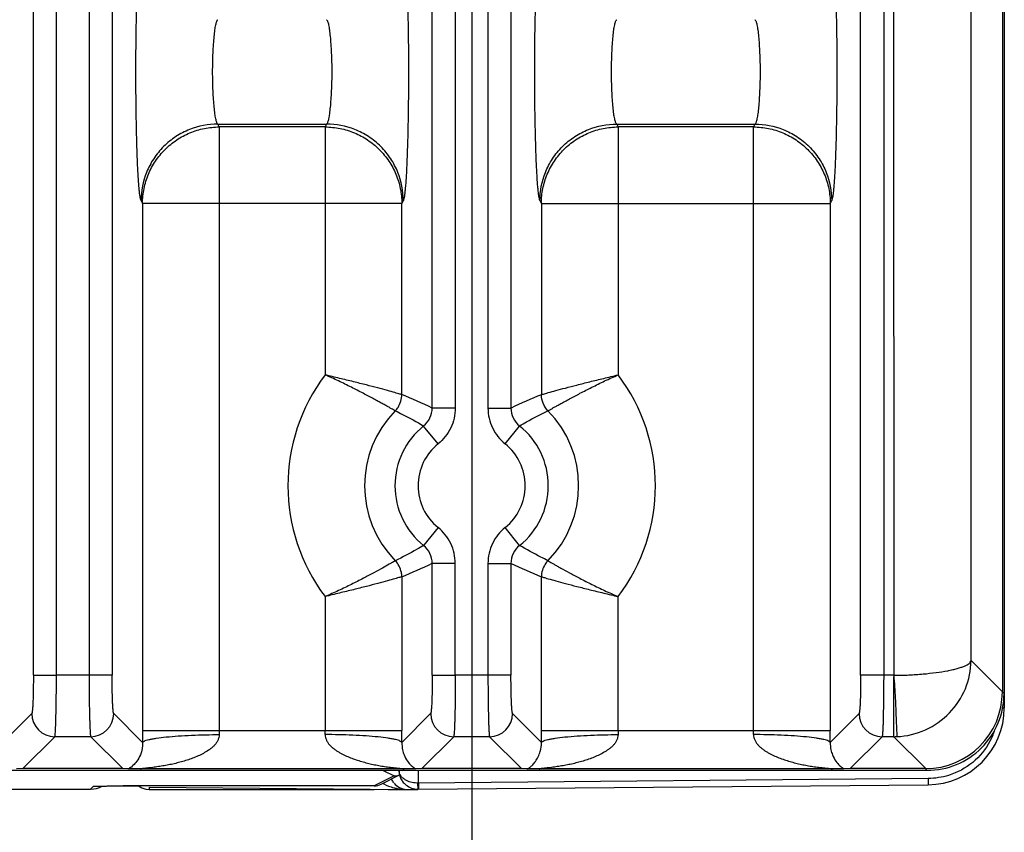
# Model space of a CAD drawing. Header units: inches. Extents: x 0 to 34, y 0 to 22.
# Tile 50 of 57: x 23.4 to 24.7, y 9.3 to 10.3. Entities that reach past the tile are written whole.
import ezdxf

# ---------------------------------------------------------------- set-up
doc = ezdxf.new("R2010")
doc.units = ezdxf.units.IN
doc.header["$LTSCALE"] = 1.87
doc.header["$MEASUREMENT"] = 0
doc.layers.get('0').update_dxf_attribs({"linetype": 'CONTINUOUS'})
doc.layers.add('DIMENSIONS', color=7, linetype='CONTINUOUS')
doc.styles.get("Standard").update_dxf_attribs({"font": 'txt', "width": 0.8})
doc.dimstyles.new('DIMSTYLE_1', dxfattribs={"dimtxt": 0.125, "dimasz": 0.18, "dimexe": 0.125, "dimexo": 0.0625, "dimgap": 0.09, "dimtad": 0, "dimtih": 1, "dimtoh": 1, "dimzin": 4, "dimdsep": 46, "dimtxsty": 'STANDARD', "dimblk": '_FILLED', "dimblk1": '_FILLED', "dimblk2": '_FILLED', "dimcen": 0.09, "dimadec": 0, "dimazin": 0, "dimtp": 0.01, "dimtm": 0.01, "dimtfac": 1, "dimtofl": 0, "dimtmove": 0, "dimatfit": 3, "dimldrblk": '_FILLED', "dimfxl": 1, "dimtolj": 1, "dimtzin": 4, "dimarcsym": 0})

# ---------------------------------------------------------------- blocks, each defined once
blk = doc.blocks.new('*D9')
at = {"layer": 'DIMENSIONS', "color": 2, "linetype": 'CONTINUOUS'}
blk.add_line((23.9905, 10.8716), (23.9905, 8.6368), dxfattribs=at)
at = {"layer": 'DIMENSIONS', "color": 2, "linetype": 'CONTINUOUS', "insert": (23.928, 8.5743), "char_height": 0.125, "width": 1.325, "attachment_point": 3, "rotation": 90, "line_spacing_factor": 0.9}
blk.add_mtext('15.20{\\Ftxt.shx;\\W1.000000;\\H0.125000; }[386.1]', dxfattribs=at)
blk = doc.blocks.new('_FILLED')
at = {"color": 0, "linetype": 'BYBLOCK'}
blk.add_solid([(0, 0), (-1, 0.1736), (-1, -0.1736)], dxfattribs=at)

msp = doc.modelspace()

# ---------------------------------------------------------------- linework, layer by layer
at = {"color": 7, "linetype": 'CONTINUOUS'}
for p, q in [((24.54, 9.4728), (24.5395, 12.7246)), ((24.6835, 12.6872), (24.6835, 9.4303)), ((24.681, 12.6663), (24.681, 9.4512)), ((23.4196, 9.4728), (23.4196, 12.6447)), ((23.4495, 9.4728), (23.4495, 12.6447)), ((23.4921, 12.6447), (23.4921, 9.4728)), ((23.5221, 12.6447), (23.5221, 9.4728)), ((24.4965, 9.4728), (24.4965, 12.6447)), ((24.5265, 12.6447), (24.5265, 9.4728)), ((24.6402, 9.4921), (24.6402, 12.6255)), ((23.9388, 9.8209), (23.9388, 10.8616)), ((23.9688, 10.8616), (23.9688, 9.8209)), ((24.0113, 10.8616), (24.0113, 9.8209)), ((24.0413, 10.8616), (24.0413, 9.8209)), ((23.6596, 10.1908), (23.8013, 10.1908)), ((23.6615, 10.187), (23.6596, 10.1908)), ((23.8013, 10.1908), (23.7994, 10.187)), ((24.1789, 10.1908), (24.3589, 10.1908)), ((24.1789, 10.1908), (24.1808, 10.187)), ((24.3589, 10.1908), (24.357, 10.187)), ((23.7994, 10.187), (23.6615, 10.187)), ((23.6615, 10.187), (23.6615, 9.4008)), ((23.7994, 10.187), (23.7994, 9.8641)), ((24.357, 10.187), (24.1808, 10.187)), ((24.1808, 10.187), (24.1808, 9.8641)), ((24.357, 9.4008), (24.357, 10.187)), ((23.5597, 10.0912), (23.5616, 10.0874)), ((23.8993, 10.0874), (23.9012, 10.0912)), ((24.079, 10.0912), (24.0809, 10.0874)), ((24.457, 10.0874), (24.4588, 10.0912)), ((23.8993, 10.0874), (23.5616, 10.0874)), ((23.5616, 10.0874), (23.5616, 9.4008)), ((23.8993, 9.8384), (23.8993, 10.0874)), ((24.0809, 10.0874), (24.457, 10.0874)), ((24.0809, 10.0874), (24.0809, 9.8383)), ((24.457, 10.0874), (24.457, 9.4008)), ((23.9688, 9.8209), (23.9388, 9.8209)), ((24.0113, 9.8209), (24.0413, 9.8209)), ((23.9464, 9.7742), (23.9276, 9.7975)), ((24.0338, 9.7742), (24.0525, 9.7975)), ((23.9464, 9.6653), (23.9276, 9.642)), ((24.0525, 9.642), (24.0338, 9.6653)), ((23.9688, 9.6186), (23.9388, 9.6186)), ((23.9388, 9.4728), (23.9388, 9.6186)), ((23.9688, 9.4728), (23.9688, 9.6186)), ((24.0113, 9.6186), (24.0413, 9.6186)), ((24.0113, 9.6186), (24.0113, 9.4728)), ((24.0413, 9.6186), (24.0413, 9.4728)), ((23.8993, 9.6012), (23.8993, 9.4008)), ((24.0809, 9.4008), (24.0809, 9.6011)), ((23.7994, 9.5754), (23.7994, 9.4008)), ((24.1808, 9.4008), (24.1808, 9.5754)), ((24.681, 9.4512), (24.6402, 9.4921)), ((23.4196, 9.4728), (23.4495, 9.4728)), ((23.5221, 9.4728), (23.4495, 9.4728)), ((23.9388, 9.4728), (23.9688, 9.4728)), ((24.0413, 9.4728), (23.9688, 9.4728)), ((24.54, 9.4728), (24.4965, 9.4728)), ((24.6832, 9.4491), (24.681, 9.4512)), ((23.4175, 9.4229), (23.38, 9.3854)), ((23.5617, 9.3854), (23.5242, 9.4229)), ((23.9367, 9.4229), (23.8992, 9.3854)), ((24.0809, 9.3854), (24.0434, 9.4229)), ((24.4944, 9.4229), (24.4569, 9.3854)), ((24.6813, 9.4303), (24.6835, 9.4303)), ((23.5616, 9.4008), (23.8993, 9.4008)), ((24.0809, 9.4008), (24.457, 9.4008)), ((23.4058, 9.3513), (23.4475, 9.3929)), ((23.4942, 9.3929), (23.4475, 9.3929)), ((23.4942, 9.3929), (23.5358, 9.3513)), ((23.9251, 9.3513), (23.9667, 9.3929)), ((24.0134, 9.3929), (23.9667, 9.3929)), ((24.0134, 9.3929), (24.0551, 9.3513)), ((24.4827, 9.3513), (24.5244, 9.3929)), ((24.5395, 9.3929), (24.5244, 9.3929)), ((24.5395, 9.3929), (24.5813, 9.3513)), ((8.8888, 9.3491), (24.5821, 9.3491)), ((23.4058, 9.3513), (23.3977, 9.351)), ((23.5358, 9.3513), (23.4058, 9.3513)), ((23.5427, 9.3511), (23.5358, 9.3513)), ((23.5597, 9.3508), (23.544, 9.351)), ((23.9012, 9.3508), (23.5597, 9.3508)), ((23.875, 9.3488), (23.8891, 9.3417)), ((23.9169, 9.351), (23.9012, 9.3508)), ((23.9251, 9.3513), (23.9169, 9.351)), ((23.9207, 9.3325), (23.9207, 9.3491)), ((24.0551, 9.3513), (23.9251, 9.3513)), ((24.0619, 9.3511), (24.0551, 9.3513)), ((24.0789, 9.3508), (24.0632, 9.351)), ((24.4589, 9.3508), (24.0789, 9.3508)), ((24.4746, 9.351), (24.4589, 9.3508)), ((24.4827, 9.3513), (24.4746, 9.351)), ((24.5813, 9.3513), (24.4827, 9.3513)), ((24.5821, 9.3491), (24.5813, 9.3513)), ((23.8891, 9.3417), (23.8633, 9.3288)), ((23.8722, 9.3309), (23.8963, 9.343)), ((23.8751, 9.332), (23.8799, 9.3295)), ((24.5844, 9.3383), (23.9207, 9.3325)), ((23.9207, 9.3325), (23.9207, 9.3245)), ((24.5844, 9.3383), (24.5844, 9.3321)), ((24.5844, 9.3321), (24.5844, 9.3303)), ((23.2009, 9.3245), (23.4941, 9.3245)), ((23.4979, 9.3283), (23.4941, 9.3245)), ((23.5014, 9.3285), (23.5019, 9.3285)), ((23.5025, 9.3285), (23.5046, 9.3285)), ((23.5046, 9.3285), (23.5084, 9.3286)), ((23.5084, 9.3286), (23.5177, 9.3287)), ((23.5177, 9.3287), (23.5365, 9.3288)), ((23.5226, 9.3287), (23.5269, 9.3287)), ((23.5269, 9.3287), (23.5324, 9.3288)), ((23.5324, 9.3288), (23.5347, 9.3288)), ((23.5347, 9.3288), (23.5419, 9.3288)), ((23.8633, 9.3288), (23.5365, 9.3288)), ((23.5419, 9.3288), (23.5573, 9.3288)), ((23.5658, 9.3247), (23.5702, 9.3243)), ((23.5702, 9.327), (23.9061, 9.324)), ((23.5702, 9.327), (23.5702, 9.327)), ((23.5702, 9.327), (23.5702, 9.3243)), ((23.5702, 9.3243), (23.5743, 9.3243)), ((23.5769, 9.3242), (23.8633, 9.3242)), ((23.882, 9.3238), (23.9073, 9.324)), ((23.9045, 9.3241), (23.9061, 9.324)), ((23.9073, 9.324), (23.9202, 9.3242)), ((23.9202, 9.3245), (23.9202, 9.3245)), ((23.9204, 9.3245), (24.5844, 9.3303))]:
    msp.add_line(p, q, dxfattribs=at)
at = {"color": 40, "linetype": 'CONTINUOUS'}
for p, q in [((23.9204, 9.3245), (23.9202, 9.3325)), ((23.9207, 9.3245), (23.9207, 9.3325))]:
    msp.add_line(p, q, dxfattribs=at)
at = {"color": 7, "linetype": 'CONTINUOUS'}
msp.add_lwpolyline([(23.5003, 9.3284), (23.5004, 9.3284), (23.5007, 9.3284), (23.501, 9.3284)], dxfattribs=at)
for centre, radius, start, end in [((23.9901, 9.7197), 0.2392, 142.8686, 217.1298), ((23.9901, 9.7197), 0.2392, 322.87, 37.1281), ((23.6137, 9.1378), 0.7565, 64.549, 67.8231), ((24.3552, 9.1632), 0.7287, 112.1141, 115.5129), ((23.9089, 9.8209), 0.0299, 308.7065, 0.0695), ((24.0712, 9.8209), 0.0299, 179.9375, 231.2942), ((23.9901, 9.7197), 0.1393, 135.5173, 224.4784), ((23.9901, 9.7197), 0.1393, 315.5173, 44.4783), ((23.9901, 9.7197), 0.0998, 128.7653, 231.2331), ((23.9901, 9.7197), 0.0998, 308.7649, 51.2314), ((23.9901, 9.7197), 0.0698, 128.7651, 231.2349), ((23.9901, 9.7197), 0.0698, 308.7651, 51.2349), ((23.9089, 9.6186), 0.0299, 359.9375, 51.2934), ((24.0712, 9.6186), 0.0299, 128.7073, 180.0694), ((23.6249, 10.2763), 0.7287, 292.1141, 295.5129), ((24.3626, 10.293), 0.747, 244.5285, 247.8443), ((24.581, 9.4513), 0.1, 270.1932, 359.9662), ((24.5832, 9.4491), 0.1, 269.804, 359.9965), ((23.4475, 9.4229), 0.03, 180.129, 269.871), ((23.4941, 9.4229), 0.03, 270.1309, 359.8692), ((23.9668, 9.4229), 0.03, 180.129, 269.871), ((24.0134, 9.4229), 0.03, 270.1309, 359.8692), ((24.5244, 9.4229), 0.03, 180.129, 269.871), ((24.5835, 9.4303), 0.1, 270.5, 360), ((27.0156, 9.4009), 3.454, 180.001, 180.2574), ((24.0405, 9.4008), 0.379, 180.001, 180.7798), ((23.4208, 9.4008), 0.3786, 359.2199, 359.9995), ((20.4669, 9.4008), 3.4324, 359.7418, 359.9998), ((27.5346, 9.4009), 3.4538, 180.001, 180.2574), ((24.5598, 9.4008), 0.379, 180.001, 180.7798), ((23.9785, 9.4008), 0.3786, 359.2199, 359.9995), ((21.0249, 9.4008), 3.4321, 359.7418, 359.9998), ((24.5868, 9.4284), 0.0884, 337.7547, 341.395), ((24.5393, 9.4929), 0.1, 270.0842, 272.4829), ((23.5329, 9.1131), 0.2382, 87.3274, 87.6485), ((23.5159, 9.3914), 0.0491, 304.8391, 306.1445), ((23.875, 9.3685), 0.0198, 270.0589, 279.8447), ((23.922, 9.3492), 0.0265, 179.4351, 189.4817), ((23.9073, 9.3492), 0.0118, 180.0718, 190.7948), ((23.938, 9.383), 0.0383, 234.6961, 236.482), ((24.0521, 9.1131), 0.2382, 87.3274, 87.6485), ((24.4957, 9.383), 0.0383, 234.6961, 236.482), ((23.9081, 9.3489), 0.0253, 206.8265, 219.3124), ((23.8891, 9.3615), 0.0198, 270.063, 280.2002), ((23.907, 9.3471), 0.0231, 219.2734, 264.5655), ((23.8889, 9.3622), 0.0205, 280.1739, 296.3342), ((23.4941, 9.3546), 0.0301, 270.0419, 300.137), ((23.5798, 10.1152), 0.791, 269.604, 269.7908), ((23.8633, 9.3488), 0.0199, 269.9611, 296.4884), ((23.9073, 9.4038), 0.0797, 261.8706, 264.8494), ((23.909, 9.4226), 0.0985, 264.851, 267.4287), ((23.9096, 9.6841), 0.3601, 269.4351, 269.5713)]:
    msp.add_arc(centre, radius, start, end, dxfattribs=at)
for points, knots in [([(23.5597, 10.0912), (23.5596, 10.0915), (23.5593, 10.0922), (23.5589, 10.0941), (23.5583, 10.0972), (23.5577, 10.1021), (23.5571, 10.1083), (23.5565, 10.1158), (23.5559, 10.1245), (23.5554, 10.1344), (23.5547, 10.1497), (23.5541, 10.1709), (23.5535, 10.1984), (23.5531, 10.2281), (23.553, 10.2587), (23.5531, 10.2894), (23.5535, 10.319), (23.5541, 10.3466), (23.5547, 10.3678), (23.5554, 10.3831), (23.5559, 10.393), (23.5565, 10.4017), (23.5571, 10.4092), (23.5577, 10.4154), (23.5583, 10.4203), (23.5589, 10.4234), (23.5593, 10.4253), (23.5596, 10.426), (23.5597, 10.4263)], [0, 0, 0, 0, 0.002868, 0.006682, 0.017233, 0.031754, 0.050298, 0.072777, 0.098949, 0.128562, 0.161357, 0.235303, 0.318315, 0.407564, 0.499979, 0.592395, 0.681645, 0.76466, 0.838609, 0.871407, 0.901023, 0.927198, 0.949679, 0.968225, 0.982749, 0.993306, 0.997126, 1, 1, 1, 1]), ([(23.9012, 10.4263), (23.9013, 10.426), (23.9015, 10.4253), (23.902, 10.4234), (23.9026, 10.4203), (23.9032, 10.4154), (23.9038, 10.4092), (23.9044, 10.4017), (23.905, 10.393), (23.9055, 10.3831), (23.9061, 10.3678), (23.9068, 10.3466), (23.9074, 10.319), (23.9078, 10.2894), (23.9079, 10.2587), (23.9078, 10.2281), (23.9074, 10.1984), (23.9068, 10.1709), (23.9061, 10.1497), (23.9055, 10.1344), (23.905, 10.1245), (23.9044, 10.1158), (23.9038, 10.1083), (23.9032, 10.1021), (23.9026, 10.0972), (23.902, 10.0941), (23.9015, 10.0922), (23.9013, 10.0915), (23.9012, 10.0912)], [0, 0, 0, 0, 0.002873, 0.006691, 0.017245, 0.031767, 0.050312, 0.072793, 0.098968, 0.128585, 0.161383, 0.235333, 0.318347, 0.407598, 0.500014, 0.592429, 0.681678, 0.76469, 0.838635, 0.87143, 0.901043, 0.927215, 0.949693, 0.968238, 0.982761, 0.993315, 0.997131, 1, 1, 1, 1]), ([(24.079, 10.0912), (24.0788, 10.0915), (24.0786, 10.0922), (24.0781, 10.0941), (24.0775, 10.0972), (24.0769, 10.1021), (24.0763, 10.1083), (24.0757, 10.1158), (24.0752, 10.1245), (24.0746, 10.1344), (24.074, 10.1497), (24.0733, 10.1709), (24.0727, 10.1984), (24.0723, 10.2281), (24.0722, 10.2587), (24.0723, 10.2894), (24.0727, 10.319), (24.0733, 10.3466), (24.074, 10.3678), (24.0746, 10.3831), (24.0752, 10.393), (24.0757, 10.4017), (24.0763, 10.4092), (24.0769, 10.4154), (24.0775, 10.4203), (24.0781, 10.4234), (24.0786, 10.4253), (24.0788, 10.426), (24.079, 10.4263)], [0, 0, 0, 0, 0.002868, 0.006682, 0.017233, 0.031754, 0.050298, 0.072777, 0.098949, 0.128562, 0.161357, 0.235303, 0.318315, 0.407564, 0.499979, 0.592395, 0.681645, 0.76466, 0.838609, 0.871407, 0.901023, 0.927198, 0.949679, 0.968225, 0.982749, 0.993306, 0.997126, 1, 1, 1, 1]), ([(24.4588, 10.4263), (24.459, 10.426), (24.4592, 10.4253), (24.4597, 10.4234), (24.4603, 10.4203), (24.4609, 10.4154), (24.4615, 10.4092), (24.4621, 10.4017), (24.4627, 10.393), (24.4632, 10.3831), (24.4638, 10.3678), (24.4645, 10.3466), (24.4651, 10.319), (24.4655, 10.2894), (24.4656, 10.2587), (24.4655, 10.2281), (24.4651, 10.1984), (24.4645, 10.1709), (24.4638, 10.1497), (24.4632, 10.1344), (24.4627, 10.1245), (24.4621, 10.1158), (24.4615, 10.1083), (24.4609, 10.1021), (24.4603, 10.0972), (24.4597, 10.0941), (24.4592, 10.0922), (24.459, 10.0915), (24.4588, 10.0912)], [0, 0, 0, 0, 0.002873, 0.006691, 0.017245, 0.031767, 0.050312, 0.072793, 0.098968, 0.128585, 0.161383, 0.235333, 0.318347, 0.407598, 0.500014, 0.592429, 0.681678, 0.76469, 0.838635, 0.87143, 0.901043, 0.927215, 0.949693, 0.968238, 0.982761, 0.993315, 0.997131, 1, 1, 1, 1]), ([(23.6596, 10.1908), (23.6593, 10.191), (23.6588, 10.1918), (23.6582, 10.1932), (23.6576, 10.1952), (23.6567, 10.1989), (23.6558, 10.2047), (23.6549, 10.2131), (23.6541, 10.2231), (23.6534, 10.2343), (23.653, 10.2463), (23.6529, 10.2588), (23.653, 10.2712), (23.6534, 10.2832), (23.6541, 10.2944), (23.6549, 10.3044), (23.6558, 10.3128), (23.6567, 10.3186), (23.6576, 10.3223), (23.6582, 10.3243), (23.6588, 10.3257), (23.6593, 10.3265), (23.6596, 10.3267)], [0, 0, 0, 0, 0.007877, 0.019223, 0.034302, 0.053156, 0.101841, 0.16386, 0.237323, 0.319727, 0.408321, 0.500048, 0.591771, 0.680358, 0.762746, 0.836193, 0.898194, 0.946863, 0.965711, 0.980785, 0.992125, 1, 1, 1, 1]), ([(23.8013, 10.3267), (23.8015, 10.3265), (23.8021, 10.3257), (23.8027, 10.3243), (23.8033, 10.3223), (23.8042, 10.3186), (23.8051, 10.3127), (23.806, 10.3044), (23.8068, 10.2944), (23.8074, 10.2832), (23.8079, 10.2712), (23.808, 10.2587), (23.8079, 10.2463), (23.8074, 10.2342), (23.8068, 10.2231), (23.806, 10.2131), (23.8051, 10.2047), (23.8042, 10.1989), (23.8033, 10.1952), (23.8027, 10.1932), (23.8021, 10.1918), (23.8015, 10.191), (23.8013, 10.1908)], [0, 0, 0, 0, 0.007887, 0.019243, 0.034333, 0.053196, 0.101896, 0.163926, 0.237394, 0.319799, 0.408389, 0.50011, 0.591824, 0.680401, 0.762779, 0.836215, 0.898208, 0.946869, 0.965715, 0.980787, 0.992126, 1, 1, 1, 1]), ([(24.1789, 10.1908), (24.1786, 10.191), (24.1781, 10.1918), (24.1774, 10.1932), (24.1768, 10.1952), (24.176, 10.1989), (24.175, 10.2047), (24.1741, 10.2131), (24.1733, 10.2231), (24.1727, 10.2343), (24.1723, 10.2463), (24.1721, 10.2588), (24.1723, 10.2712), (24.1727, 10.2832), (24.1733, 10.2944), (24.1741, 10.3044), (24.175, 10.3128), (24.176, 10.3186), (24.1768, 10.3223), (24.1774, 10.3243), (24.1781, 10.3257), (24.1786, 10.3265), (24.1789, 10.3267)], [0, 0, 0, 0, 0.007878, 0.019223, 0.034303, 0.053157, 0.101842, 0.163862, 0.237325, 0.319729, 0.408323, 0.50005, 0.591772, 0.680359, 0.762747, 0.836193, 0.898195, 0.946863, 0.965711, 0.980785, 0.992125, 1, 1, 1, 1]), ([(24.3589, 10.3267), (24.3592, 10.3265), (24.3598, 10.3257), (24.3604, 10.3243), (24.361, 10.3223), (24.3618, 10.3186), (24.3628, 10.3127), (24.3637, 10.3044), (24.3645, 10.2944), (24.3651, 10.2832), (24.3655, 10.2712), (24.3657, 10.2587), (24.3655, 10.2463), (24.3651, 10.2342), (24.3645, 10.2231), (24.3637, 10.2131), (24.3628, 10.2047), (24.3618, 10.1989), (24.361, 10.1952), (24.3604, 10.1932), (24.3598, 10.1918), (24.3592, 10.191), (24.3589, 10.1908)], [0, 0, 0, 0, 0.007882, 0.019232, 0.034317, 0.053175, 0.101868, 0.163893, 0.237358, 0.319763, 0.408355, 0.500078, 0.591796, 0.680379, 0.762762, 0.836204, 0.898201, 0.946866, 0.965713, 0.980786, 0.992125, 1, 1, 1, 1]), ([(23.6596, 10.1908), (23.6472, 10.1908), (23.6278, 10.187), (23.6046, 10.1749), (23.5886, 10.162), (23.5757, 10.1461), (23.5635, 10.123), (23.5598, 10.1036), (23.5597, 10.0912)], [0, 0, 0, 0, 0.23972, 0.368822, 0.500462, 0.632024, 0.760915, 1, 1, 1, 1]), ([(23.9012, 10.0912), (23.9011, 10.1036), (23.8974, 10.123), (23.8852, 10.1461), (23.8723, 10.162), (23.8563, 10.1749), (23.8331, 10.187), (23.8137, 10.1908), (23.8013, 10.1908)], [0, 0, 0, 0, 0.239084, 0.367976, 0.499538, 0.631178, 0.76028, 1, 1, 1, 1]), ([(24.079, 10.0912), (24.079, 10.1036), (24.0828, 10.123), (24.0949, 10.1461), (24.1078, 10.162), (24.1238, 10.1749), (24.147, 10.187), (24.1664, 10.1908), (24.1789, 10.1908)], [0, 0, 0, 0, 0.239085, 0.367976, 0.499538, 0.631178, 0.76028, 1, 1, 1, 1]), ([(24.3589, 10.1908), (24.3714, 10.1908), (24.3908, 10.187), (24.414, 10.1749), (24.43, 10.162), (24.4429, 10.1461), (24.455, 10.123), (24.4588, 10.1036), (24.4588, 10.0912)], [0, 0, 0, 0, 0.23972, 0.368822, 0.500462, 0.632024, 0.760916, 1, 1, 1, 1]), ([(23.5616, 10.0874), (23.5616, 10.0939), (23.563, 10.1069), (23.5687, 10.1257), (23.5781, 10.143), (23.5906, 10.1581), (23.6058, 10.1706), (23.6231, 10.1799), (23.642, 10.1856), (23.655, 10.187), (23.6615, 10.187)], [0, 0, 0, 0, 0.12462, 0.249578, 0.374506, 0.499544, 0.624651, 0.749776, 0.875031, 1, 1, 1, 1]), ([(23.7994, 10.187), (23.8059, 10.187), (23.8189, 10.1856), (23.8377, 10.1799), (23.8551, 10.1706), (23.8703, 10.1581), (23.8828, 10.143), (23.8921, 10.1257), (23.8979, 10.1069), (23.8992, 10.0939), (23.8993, 10.0874)], [0, 0, 0, 0, 0.124969, 0.250224, 0.375349, 0.500456, 0.625494, 0.750422, 0.87538, 1, 1, 1, 1]), ([(24.0809, 10.0874), (24.0809, 10.0939), (24.0822, 10.1069), (24.088, 10.1257), (24.0973, 10.143), (24.1098, 10.1581), (24.125, 10.1706), (24.1424, 10.1799), (24.1612, 10.1856), (24.1743, 10.187), (24.1808, 10.187)], [0, 0, 0, 0, 0.12462, 0.249578, 0.374506, 0.499544, 0.624651, 0.749776, 0.875031, 1, 1, 1, 1]), ([(24.357, 10.187), (24.3636, 10.187), (24.3766, 10.1856), (24.3954, 10.1799), (24.4128, 10.1706), (24.428, 10.1581), (24.4405, 10.143), (24.4498, 10.1257), (24.4556, 10.1069), (24.4569, 10.0939), (24.457, 10.0874)], [0, 0, 0, 0, 0.124969, 0.250224, 0.375349, 0.500456, 0.625494, 0.750422, 0.87538, 1, 1, 1, 1]), ([(23.8907, 9.8174), (23.8906, 9.8174), (23.8903, 9.8175), (23.8897, 9.8178), (23.889, 9.8182), (23.8877, 9.8189), (23.8855, 9.8202), (23.8823, 9.822), (23.8783, 9.8242), (23.8736, 9.8268), (23.8683, 9.8297), (23.86, 9.8342), (23.8484, 9.8404), (23.8332, 9.8482), (23.8167, 9.8563), (23.8052, 9.8616), (23.7993, 9.8641)], [0, 0, 0, 0, 0.003485, 0.009243, 0.017276, 0.027563, 0.054806, 0.090776, 0.13518, 0.187456, 0.246994, 0.313181, 0.462954, 0.631468, 0.812925, 1, 1, 1, 1]), ([(23.8993, 9.8384), (23.899, 9.8384), (23.8981, 9.8387), (23.8962, 9.8392), (23.8935, 9.84), (23.8882, 9.8415), (23.8796, 9.8439), (23.8672, 9.8473), (23.8525, 9.8511), (23.8358, 9.8553), (23.8179, 9.8596), (23.8056, 9.8626), (23.7993, 9.8641)], [0, 0, 0, 0, 0.008975, 0.027311, 0.054733, 0.090965, 0.18813, 0.314181, 0.464075, 0.632423, 0.813427, 1, 1, 1, 1]), ([(24.0809, 9.8383), (24.0812, 9.8384), (24.0821, 9.8387), (24.0839, 9.8392), (24.0866, 9.84), (24.0919, 9.8415), (24.1005, 9.8439), (24.1129, 9.8472), (24.1277, 9.8511), (24.1443, 9.8553), (24.1622, 9.8596), (24.1745, 9.8626), (24.1808, 9.8641)], [0, 0, 0, 0, 0.008971, 0.027305, 0.054726, 0.090958, 0.188102, 0.314124, 0.464, 0.632366, 0.813409, 1, 1, 1, 1]), ([(24.0894, 9.8173), (24.0896, 9.8174), (24.0898, 9.8175), (24.0907, 9.818), (24.0922, 9.8189), (24.0946, 9.8202), (24.0978, 9.822), (24.1018, 9.8242), (24.1065, 9.8268), (24.1118, 9.8297), (24.1201, 9.8342), (24.1317, 9.8404), (24.1469, 9.8482), (24.1634, 9.8563), (24.1749, 9.8616), (24.1808, 9.8641)], [0, 0, 0, 0, 0.003384, 0.009077, 0.027331, 0.054605, 0.09069, 0.135135, 0.187404, 0.246951, 0.313161, 0.462956, 0.6314, 0.812701, 1, 1, 1, 1]), ([(23.8907, 9.8174), (23.892, 9.8187), (23.8968, 9.8247), (23.8993, 9.8326), (23.8993, 9.8384)], [0, 0, 0, 0, 0.247816, 1, 1, 1, 1]), ([(23.9688, 9.8209), (23.9687, 9.8164), (23.9678, 9.8075), (23.9634, 9.7948), (23.9562, 9.7833), (23.9498, 9.777), (23.9464, 9.7742)], [0, 0, 0, 0, 0.249932, 0.499996, 0.750077, 1, 1, 1, 1]), ([(24.0113, 9.8209), (24.0114, 9.8164), (24.0124, 9.8075), (24.0168, 9.7948), (24.0239, 9.7833), (24.0303, 9.777), (24.0338, 9.7742)], [0, 0, 0, 0, 0.249927, 0.5, 0.750073, 1, 1, 1, 1]), ([(23.8907, 9.8174), (23.8938, 9.8158), (23.9063, 9.8096), (23.9186, 9.8029), (23.9276, 9.7975)], [0, 0, 0, 0, 0.249135, 1, 1, 1, 1]), ([(24.0525, 9.7975), (24.0555, 9.7993), (24.0676, 9.8064), (24.08, 9.8128), (24.0894, 9.8174)], [0, 0, 0, 0, 0.250969, 1, 1, 1, 1]), ([(23.9688, 9.6186), (23.9687, 9.6231), (23.9678, 9.632), (23.9634, 9.6447), (23.9562, 9.6562), (23.9498, 9.6625), (23.9464, 9.6653)], [0, 0, 0, 0, 0.249927, 0.5, 0.750073, 1, 1, 1, 1]), ([(24.0338, 9.6653), (24.0303, 9.6625), (24.0239, 9.6562), (24.0168, 9.6447), (24.0124, 9.632), (24.0114, 9.6231), (24.0113, 9.6186)], [0, 0, 0, 0, 0.249928, 0.5, 0.750073, 1, 1, 1, 1]), ([(23.9276, 9.642), (23.9246, 9.6402), (23.9125, 9.6331), (23.9001, 9.6267), (23.8907, 9.6221)], [0, 0, 0, 0, 0.250969, 1, 1, 1, 1]), ([(24.0894, 9.6221), (24.0863, 9.6237), (24.0738, 9.6299), (24.0615, 9.6366), (24.0525, 9.642)], [0, 0, 0, 0, 0.249135, 1, 1, 1, 1]), ([(23.8907, 9.6222), (23.8904, 9.622), (23.8896, 9.6215), (23.888, 9.6205), (23.8857, 9.6191), (23.881, 9.6163), (23.8733, 9.612), (23.8621, 9.6059), (23.8486, 9.5988), (23.8333, 9.591), (23.8168, 9.583), (23.8052, 9.5779), (23.7993, 9.5754)], [0, 0, 0, 0, 0.008918, 0.027054, 0.054191, 0.090118, 0.186807, 0.312654, 0.46266, 0.631372, 0.812894, 1, 1, 1, 1]), ([(23.8993, 9.6012), (23.8993, 9.6031), (23.8987, 9.6079), (23.8961, 9.6153), (23.8927, 9.6201), (23.8907, 9.6221)], [0, 0, 0, 0, 0.249957, 0.629187, 1, 1, 1, 1]), ([(24.0894, 9.6221), (24.0881, 9.6208), (24.0834, 9.6148), (24.0809, 9.6069), (24.0809, 9.6011)], [0, 0, 0, 0, 0.247812, 1, 1, 1, 1]), ([(24.0894, 9.6221), (24.0897, 9.622), (24.0905, 9.6215), (24.0921, 9.6205), (24.0945, 9.6191), (24.0976, 9.6172), (24.1016, 9.615), (24.1082, 9.6112), (24.1181, 9.6059), (24.1315, 9.5988), (24.1468, 9.591), (24.1634, 9.583), (24.1749, 9.5779), (24.1808, 9.5754)], [0, 0, 0, 0, 0.008928, 0.027067, 0.054203, 0.090128, 0.134518, 0.1868, 0.312612, 0.462582, 0.631302, 0.812872, 1, 1, 1, 1]), ([(23.8993, 9.6012), (23.899, 9.6011), (23.8981, 9.6008), (23.8962, 9.6003), (23.8935, 9.5995), (23.8882, 9.598), (23.8796, 9.5956), (23.8672, 9.5923), (23.8525, 9.5884), (23.8358, 9.5842), (23.8179, 9.5799), (23.8056, 9.5769), (23.7993, 9.5754)], [0, 0, 0, 0, 0.008972, 0.027302, 0.054719, 0.090946, 0.188088, 0.314117, 0.464006, 0.632376, 0.813414, 1, 1, 1, 1]), ([(24.0809, 9.6011), (24.0812, 9.6011), (24.0821, 9.6008), (24.0839, 9.6003), (24.0866, 9.5995), (24.0919, 9.598), (24.1005, 9.5956), (24.1129, 9.5922), (24.1277, 9.5884), (24.1443, 9.5842), (24.1622, 9.5799), (24.1745, 9.5769), (24.1808, 9.5754)], [0, 0, 0, 0, 0.008971, 0.027303, 0.054723, 0.090953, 0.188119, 0.314174, 0.464069, 0.632418, 0.813425, 1, 1, 1, 1]), ([(24.5403, 9.4728), (24.5467, 9.4728), (24.5592, 9.4732), (24.5774, 9.4744), (24.5942, 9.4762), (24.6071, 9.4782), (24.6161, 9.4801), (24.622, 9.4815), (24.6271, 9.4831), (24.6314, 9.4847), (24.6349, 9.4864), (24.6381, 9.4885), (24.6399, 9.4906), (24.6402, 9.4921)], [0, 0, 0, 0, 0.183985, 0.361477, 0.525788, 0.671337, 0.73561, 0.79352, 0.844739, 0.889021, 0.926229, 0.956568, 1, 1, 1, 1]), ([(24.5437, 9.393), (24.5564, 9.3935), (24.5819, 9.3996), (24.6138, 9.422), (24.635, 9.4543), (24.6401, 9.4795), (24.6402, 9.492)], [0, 0, 0, 0, 0.252775, 0.504312, 0.753415, 1, 1, 1, 1]), ([(23.4196, 9.4728), (23.4196, 9.4697), (23.4195, 9.4634), (23.4194, 9.4544), (23.4193, 9.446), (23.419, 9.4386), (23.4187, 9.4332), (23.4185, 9.4296), (23.4183, 9.4274), (23.4181, 9.4257), (23.4179, 9.4244), (23.4177, 9.4235), (23.4176, 9.423), (23.4175, 9.4229)], [0, 0, 0, 0, 0.189178, 0.372205, 0.541332, 0.690825, 0.815497, 0.866922, 0.910226, 0.944948, 0.971241, 0.989434, 1, 1, 1, 1]), ([(23.4475, 9.3929), (23.4475, 9.393), (23.4476, 9.3932), (23.4477, 9.3936), (23.4478, 9.3943), (23.4479, 9.3954), (23.4481, 9.3974), (23.4483, 9.4002), (23.4485, 9.4036), (23.4486, 9.4077), (23.4488, 9.4124), (23.449, 9.4197), (23.4492, 9.43), (23.4494, 9.4434), (23.4495, 9.4578), (23.4495, 9.4677), (23.4495, 9.4728)], [0, 0, 0, 0, 0.003485, 0.009137, 0.016996, 0.027058, 0.053719, 0.088954, 0.132519, 0.183958, 0.24276, 0.308414, 0.457986, 0.627374, 0.810608, 1, 1, 1, 1]), ([(23.4921, 9.4728), (23.4921, 9.4677), (23.4921, 9.4578), (23.4922, 9.4434), (23.4924, 9.43), (23.4926, 9.4197), (23.4929, 9.4124), (23.493, 9.4077), (23.4932, 9.4036), (23.4934, 9.4002), (23.4936, 9.3974), (23.4937, 9.3954), (23.4939, 9.3943), (23.494, 9.3936), (23.4941, 9.3932), (23.4941, 9.393), (23.4942, 9.3929)], [0, 0, 0, 0, 0.189395, 0.37263, 0.542018, 0.691589, 0.757242, 0.816044, 0.867483, 0.911048, 0.946282, 0.972943, 0.983004, 0.990863, 0.996515, 1, 1, 1, 1]), ([(23.5242, 9.4229), (23.5241, 9.423), (23.5239, 9.4235), (23.5237, 9.4244), (23.5235, 9.4257), (23.5233, 9.4274), (23.5232, 9.4296), (23.5229, 9.4332), (23.5227, 9.4386), (23.5224, 9.446), (23.5222, 9.4544), (23.5221, 9.4634), (23.5221, 9.4697), (23.5221, 9.4728)], [0, 0, 0, 0, 0.010556, 0.028741, 0.055027, 0.089745, 0.133048, 0.184475, 0.30915, 0.458644, 0.627775, 0.810813, 1, 1, 1, 1]), ([(23.9388, 9.4728), (23.9388, 9.4697), (23.9388, 9.4634), (23.9387, 9.4544), (23.9385, 9.446), (23.9382, 9.4386), (23.938, 9.4332), (23.9377, 9.4296), (23.9375, 9.4274), (23.9374, 9.4257), (23.9372, 9.4244), (23.937, 9.4235), (23.9368, 9.423), (23.9367, 9.4229)], [0, 0, 0, 0, 0.189178, 0.372205, 0.541331, 0.690825, 0.815497, 0.866922, 0.910226, 0.944948, 0.971241, 0.989434, 1, 1, 1, 1]), ([(23.9688, 9.4728), (23.9688, 9.4677), (23.9687, 9.4578), (23.9686, 9.4434), (23.9685, 9.43), (23.9682, 9.4197), (23.968, 9.4124), (23.9679, 9.4077), (23.9677, 9.4036), (23.9675, 9.4002), (23.9673, 9.3974), (23.9672, 9.3954), (23.967, 9.3943), (23.9669, 9.3936), (23.9668, 9.3932), (23.9667, 9.393), (23.9667, 9.3929)], [0, 0, 0, 0, 0.189392, 0.372628, 0.542017, 0.691588, 0.757242, 0.816044, 0.867482, 0.911047, 0.946281, 0.972942, 0.983003, 0.990862, 0.996515, 1, 1, 1, 1]), ([(24.0113, 9.4728), (24.0113, 9.4677), (24.0114, 9.4578), (24.0115, 9.4434), (24.0117, 9.43), (24.0119, 9.4197), (24.0121, 9.4124), (24.0123, 9.4077), (24.0124, 9.4036), (24.0126, 9.4002), (24.0128, 9.3974), (24.013, 9.3954), (24.0131, 9.3943), (24.0132, 9.3936), (24.0133, 9.3932), (24.0134, 9.393), (24.0134, 9.3929)], [0, 0, 0, 0, 0.189395, 0.37263, 0.542018, 0.691589, 0.757242, 0.816044, 0.867483, 0.911048, 0.946282, 0.972943, 0.983004, 0.990863, 0.996515, 1, 1, 1, 1]), ([(24.0434, 9.4229), (24.0433, 9.423), (24.0431, 9.4235), (24.043, 9.4244), (24.0428, 9.4257), (24.0426, 9.4274), (24.0424, 9.4296), (24.0421, 9.4332), (24.0419, 9.4386), (24.0416, 9.446), (24.0415, 9.4544), (24.0413, 9.4634), (24.0413, 9.4697), (24.0413, 9.4728)], [0, 0, 0, 0, 0.010557, 0.028742, 0.055029, 0.089748, 0.133051, 0.184477, 0.309151, 0.458646, 0.627776, 0.810813, 1, 1, 1, 1]), ([(24.4965, 9.4728), (24.4965, 9.4697), (24.4965, 9.4634), (24.4964, 9.4544), (24.4962, 9.446), (24.4959, 9.4386), (24.4957, 9.4332), (24.4954, 9.4296), (24.4952, 9.4274), (24.495, 9.4257), (24.4949, 9.4244), (24.4947, 9.4235), (24.4945, 9.423), (24.4944, 9.4229)], [0, 0, 0, 0, 0.189178, 0.372205, 0.541332, 0.690825, 0.815497, 0.866922, 0.910226, 0.944948, 0.971241, 0.989434, 1, 1, 1, 1]), ([(24.5265, 9.4728), (24.5265, 9.4678), (24.5264, 9.4578), (24.5263, 9.4434), (24.5261, 9.43), (24.5259, 9.4197), (24.5257, 9.4124), (24.5256, 9.4077), (24.5254, 9.4036), (24.5252, 9.4002), (24.525, 9.3974), (24.5249, 9.3954), (24.5247, 9.3943), (24.5246, 9.3936), (24.5245, 9.3932), (24.5244, 9.393), (24.5244, 9.3929)], [0, 0, 0, 0, 0.189387, 0.37262, 0.542009, 0.691582, 0.757237, 0.81604, 0.86748, 0.911046, 0.946281, 0.972942, 0.983004, 0.990863, 0.996515, 1, 1, 1, 1]), ([(24.5395, 9.3929), (24.5395, 9.4011), (24.5395, 9.4133), (24.5395, 9.43), (24.5395, 9.4484), (24.5398, 9.4629), (24.54, 9.4728)], [0, 0, 0, 0, 0.307699, 0.457383, 0.62696, 1, 1, 1, 1]), ([(24.5397, 9.4728), (24.54, 9.4678), (24.5406, 9.4579), (24.5416, 9.4435), (24.5422, 9.4301), (24.5426, 9.4183), (24.543, 9.4084), (24.5434, 9.4002), (24.5436, 9.3953), (24.5437, 9.393)], [0, 0, 0, 0, 0.189344, 0.372576, 0.541962, 0.69158, 0.816124, 0.911237, 1, 1, 1, 1]), ([(23.6616, 9.3957), (23.6614, 9.3943), (23.661, 9.3916), (23.6597, 9.3878), (23.6577, 9.3843), (23.6551, 9.3814), (23.6522, 9.3787), (23.6481, 9.3755), (23.6426, 9.372), (23.6357, 9.3685), (23.6263, 9.3645), (23.6165, 9.3612), (23.6067, 9.3586), (23.5992, 9.3568), (23.5917, 9.3553), (23.5842, 9.3541), (23.578, 9.3532), (23.5737, 9.3526), (23.5712, 9.3523), (23.5694, 9.3521), (23.5676, 9.3519), (23.5658, 9.3517), (23.564, 9.3515), (23.5623, 9.3513), (23.561, 9.3512), (23.5601, 9.3511), (23.5596, 9.351), (23.5594, 9.351), (23.5591, 9.351), (23.559, 9.3509), (23.5589, 9.3509), (23.5588, 9.3509), (23.5588, 9.3509), (23.5588, 9.3509), (23.5589, 9.3509), (23.5589, 9.3508), (23.559, 9.3508), (23.5592, 9.3508), (23.5595, 9.3508), (23.5597, 9.3508)], [0, 0, 0, 0, 0.03416, 0.067943, 0.101122, 0.134216, 0.167172, 0.199792, 0.26468, 0.329425, 0.393962, 0.522631, 0.586801, 0.65083, 0.714682, 0.778281, 0.841453, 0.872763, 0.888312, 0.90375, 0.919054, 0.934144, 0.949034, 0.963235, 0.97657, 0.982902, 0.985736, 0.988218, 0.99025, 0.991737, 0.992247, 0.99259, 0.992767, 0.992894, 0.993187, 0.993674, 0.994347, 0.995192, 1, 1, 1, 1]), ([(23.5617, 9.3854), (23.5618, 9.3857), (23.5626, 9.3865), (23.5642, 9.3874), (23.5668, 9.3883), (23.5702, 9.3892), (23.5745, 9.3901), (23.582, 9.3913), (23.5933, 9.3927), (23.6087, 9.3939), (23.6258, 9.3949), (23.6437, 9.3955), (23.6556, 9.3956), (23.6616, 9.3957)], [0, 0, 0, 0, 0.011762, 0.03001, 0.056096, 0.090796, 0.134543, 0.187011, 0.315926, 0.471979, 0.645086, 0.824318, 1, 1, 1, 1]), ([(23.7993, 9.3957), (23.7994, 9.3943), (23.7999, 9.3916), (23.8012, 9.3878), (23.8032, 9.3843), (23.8059, 9.3813), (23.8088, 9.3787), (23.8118, 9.3763), (23.8151, 9.374), (23.8195, 9.3714), (23.8252, 9.3684), (23.8347, 9.3645), (23.8445, 9.3612), (23.8543, 9.3585), (23.8618, 9.3567), (23.8692, 9.3553), (23.8755, 9.3542), (23.8806, 9.3535), (23.8843, 9.353), (23.8875, 9.3526), (23.89, 9.3524), (23.8918, 9.3521), (23.8937, 9.3519), (23.8955, 9.3518), (23.8972, 9.3516), (23.8986, 9.3514), (23.8997, 9.3513), (23.9003, 9.3512), (23.9008, 9.3511), (23.9011, 9.3511), (23.9014, 9.3511), (23.9017, 9.351), (23.9019, 9.351), (23.902, 9.351), (23.9021, 9.3509), (23.902, 9.3509), (23.9019, 9.3509), (23.9017, 9.3508), (23.9015, 9.3508), (23.9013, 9.3508), (23.9012, 9.3508)], [0, 0, 0, 0, 0.034184, 0.068107, 0.101417, 0.134501, 0.167554, 0.200324, 0.232873, 0.265324, 0.330141, 0.394815, 0.52358, 0.587655, 0.651607, 0.715525, 0.779474, 0.811471, 0.843427, 0.875207, 0.890974, 0.906611, 0.922067, 0.937273, 0.952095, 0.966209, 0.972861, 0.979138, 0.982111, 0.984926, 0.987478, 0.989653, 0.991342, 0.992435, 0.992864, 0.99329, 0.994287, 0.995796, 0.997731, 1, 1, 1, 1]), ([(23.8992, 9.3854), (23.8991, 9.3857), (23.8983, 9.3865), (23.8966, 9.3874), (23.8941, 9.3883), (23.8907, 9.3892), (23.8864, 9.3901), (23.8789, 9.3913), (23.8676, 9.3927), (23.8522, 9.3939), (23.835, 9.3949), (23.8172, 9.3955), (23.8053, 9.3956), (23.7993, 9.3957)], [0, 0, 0, 0, 0.011761, 0.030008, 0.056091, 0.09079, 0.134535, 0.187002, 0.315915, 0.47197, 0.64508, 0.824315, 1, 1, 1, 1]), ([(24.1808, 9.3957), (24.1807, 9.3943), (24.1802, 9.3916), (24.179, 9.3878), (24.1769, 9.3843), (24.1743, 9.3814), (24.1714, 9.3787), (24.1673, 9.3755), (24.1619, 9.372), (24.155, 9.3685), (24.1455, 9.3645), (24.1358, 9.3612), (24.1259, 9.3586), (24.1184, 9.3568), (24.111, 9.3553), (24.1035, 9.3541), (24.0972, 9.3532), (24.0929, 9.3526), (24.0904, 9.3523), (24.0886, 9.3521), (24.0868, 9.3519), (24.085, 9.3517), (24.0832, 9.3515), (24.0816, 9.3513), (24.0802, 9.3512), (24.0793, 9.3511), (24.0789, 9.351), (24.0786, 9.351), (24.0783, 9.351), (24.0782, 9.3509), (24.0781, 9.3509), (24.0781, 9.3509), (24.078, 9.3509), (24.0781, 9.3509), (24.0781, 9.3509), (24.0781, 9.3508), (24.0782, 9.3508), (24.0785, 9.3508), (24.0787, 9.3508), (24.0789, 9.3508)], [0, 0, 0, 0, 0.03416, 0.067943, 0.101122, 0.134216, 0.167172, 0.199792, 0.26468, 0.329425, 0.393962, 0.522631, 0.586801, 0.65083, 0.714682, 0.778281, 0.841453, 0.872763, 0.888312, 0.90375, 0.919054, 0.934144, 0.949034, 0.963235, 0.97657, 0.982902, 0.985736, 0.988218, 0.99025, 0.991737, 0.992247, 0.99259, 0.992767, 0.992894, 0.993187, 0.993674, 0.994347, 0.995192, 1, 1, 1, 1]), ([(24.0809, 9.3854), (24.081, 9.3857), (24.0818, 9.3865), (24.0835, 9.3874), (24.086, 9.3883), (24.0894, 9.3892), (24.0937, 9.3901), (24.1012, 9.3913), (24.1125, 9.3927), (24.1279, 9.3939), (24.1451, 9.3949), (24.1629, 9.3955), (24.1749, 9.3956), (24.1808, 9.3957)], [0, 0, 0, 0, 0.011762, 0.03001, 0.056096, 0.090796, 0.134543, 0.187011, 0.315926, 0.471979, 0.645086, 0.824318, 1, 1, 1, 1]), ([(24.357, 9.3957), (24.3571, 9.3943), (24.3575, 9.3916), (24.3589, 9.3878), (24.3609, 9.3843), (24.3635, 9.3813), (24.3665, 9.3787), (24.3695, 9.3763), (24.3727, 9.374), (24.3772, 9.3714), (24.3829, 9.3684), (24.3924, 9.3645), (24.4021, 9.3612), (24.412, 9.3585), (24.4194, 9.3567), (24.4269, 9.3553), (24.4332, 9.3542), (24.4383, 9.3535), (24.442, 9.353), (24.4452, 9.3526), (24.4477, 9.3524), (24.4495, 9.3521), (24.4514, 9.3519), (24.4532, 9.3518), (24.4549, 9.3516), (24.4563, 9.3514), (24.4574, 9.3513), (24.458, 9.3512), (24.4585, 9.3511), (24.4588, 9.3511), (24.4591, 9.3511), (24.4594, 9.351), (24.4596, 9.351), (24.4597, 9.351), (24.4598, 9.3509), (24.4597, 9.3509), (24.4596, 9.3509), (24.4594, 9.3508), (24.4592, 9.3508), (24.459, 9.3508), (24.4589, 9.3508)], [0, 0, 0, 0, 0.034184, 0.068107, 0.101417, 0.134501, 0.167554, 0.200324, 0.232873, 0.265324, 0.330141, 0.394815, 0.52358, 0.587655, 0.651607, 0.715525, 0.779474, 0.811471, 0.843427, 0.875207, 0.890974, 0.906611, 0.922067, 0.937273, 0.952095, 0.966209, 0.972861, 0.979138, 0.982111, 0.984926, 0.987478, 0.989653, 0.991342, 0.992435, 0.992864, 0.99329, 0.994287, 0.995796, 0.997731, 1, 1, 1, 1]), ([(24.4569, 9.3854), (24.4568, 9.3857), (24.456, 9.3865), (24.4543, 9.3874), (24.4518, 9.3883), (24.4484, 9.3892), (24.4441, 9.3901), (24.4366, 9.3913), (24.4253, 9.3927), (24.4099, 9.3939), (24.3927, 9.3949), (24.3749, 9.3955), (24.3629, 9.3956), (24.357, 9.3957)], [0, 0, 0, 0, 0.011761, 0.030008, 0.056091, 0.09079, 0.134535, 0.187002, 0.315915, 0.47197, 0.64508, 0.824315, 1, 1, 1, 1]), ([(23.5617, 9.3854), (23.5618, 9.38), (23.5602, 9.3712), (23.5549, 9.3613), (23.5498, 9.3555), (23.5464, 9.3528), (23.5449, 9.3517)], [0, 0, 0, 0, 0.416761, 0.66561, 0.857323, 1, 1, 1, 1]), ([(23.8992, 9.3854), (23.8992, 9.3821), (23.8997, 9.3766), (23.9023, 9.3683), (23.906, 9.3613), (23.911, 9.3556), (23.9143, 9.3528), (23.9159, 9.3517)], [0, 0, 0, 0, 0.252533, 0.419891, 0.665829, 0.853197, 1, 1, 1, 1]), ([(24.0768, 9.3665), (24.0778, 9.3688), (24.0801, 9.3749), (24.081, 9.3814), (24.0809, 9.3854)], [0, 0, 0, 0, 0.387428, 1, 1, 1, 1]), ([(24.4569, 9.3854), (24.4568, 9.3821), (24.4574, 9.3766), (24.46, 9.3683), (24.4637, 9.3613), (24.4686, 9.3556), (24.472, 9.3528), (24.4736, 9.3517)], [0, 0, 0, 0, 0.252533, 0.419891, 0.665829, 0.853197, 1, 1, 1, 1]), ([(24.6686, 9.395), (24.6641, 9.384), (24.6506, 9.3639), (24.6305, 9.3502), (24.6196, 9.3456)], [0, 0, 0, 0, 0.500004, 1, 1, 1, 1]), ([(24.0632, 9.351), (24.0642, 9.3517), (24.0664, 9.3534), (24.0699, 9.3565), (24.0736, 9.3609), (24.0758, 9.3645), (24.0768, 9.3665)], [0, 0, 0, 0, 0.174426, 0.397014, 0.670638, 1, 1, 1, 1]), ([(23.9055, 9.3357), (23.9042, 9.3363), (23.9017, 9.3378), (23.8987, 9.3406), (23.8967, 9.3436), (23.8959, 9.3459), (23.8957, 9.3469)], [0, 0, 0, 0, 0.292428, 0.552347, 0.785023, 1, 1, 1, 1]), ([(23.8958, 9.3448), (23.896, 9.3441), (23.8966, 9.3412), (23.8977, 9.3384), (23.8989, 9.3365)], [0, 0, 0, 0, 0.248209, 1, 1, 1, 1]), ([(24.6196, 9.3456), (24.6168, 9.3444), (24.6055, 9.3404), (24.5934, 9.3385), (24.5844, 9.3383)], [0, 0, 0, 0, 0.250587, 1, 1, 1, 1]), ([(23.8989, 9.3365), (23.8993, 9.3359), (23.9009, 9.3334), (23.903, 9.3313), (23.9048, 9.3299)], [0, 0, 0, 0, 0.241917, 1, 1, 1, 1]), ([(23.9207, 9.3325), (23.9193, 9.3325), (23.9166, 9.3326), (23.9114, 9.3333), (23.9077, 9.3346), (23.9055, 9.3357)], [0, 0, 0, 0, 0.264993, 0.524717, 1, 1, 1, 1]), ([(23.4979, 9.3283), (23.4979, 9.3283), (23.4981, 9.3283), (23.4985, 9.3284), (23.499, 9.3284), (23.4997, 9.3284), (23.5007, 9.3284), (23.5023, 9.3285), (23.5048, 9.3285), (23.5083, 9.3286), (23.5125, 9.3286), (23.5174, 9.3287), (23.5208, 9.3287), (23.5226, 9.3287)], [0, 0, 0, 0, 0.006873, 0.021196, 0.04308, 0.072607, 0.109853, 0.154892, 0.268491, 0.412167, 0.583629, 0.780553, 1, 1, 1, 1]), ([(23.8799, 9.3295), (23.8806, 9.3292), (23.8835, 9.328), (23.8865, 9.327), (23.8887, 9.3264)], [0, 0, 0, 0, 0.251907, 1, 1, 1, 1]), ([(23.8887, 9.3264), (23.8893, 9.3262), (23.8917, 9.3256), (23.8942, 9.3252), (23.896, 9.3249)], [0, 0, 0, 0, 0.248718, 1, 1, 1, 1]), ([(23.9048, 9.3299), (23.9069, 9.3282), (23.9118, 9.3255), (23.9174, 9.3245), (23.9202, 9.3245)], [0, 0, 0, 0, 0.489816, 1, 1, 1, 1])]:
    msp.add_open_spline(points, degree=3, knots=knots, dxfattribs=at)
for points in [[(24.0894, 9.8174), (24.0841, 9.8228), (24.0809, 9.8308), (24.0809, 9.8383)], [(23.5562, 9.3287), (23.559, 9.3268), (23.5624, 9.3254), (23.5658, 9.3247)]]:
    msp.add_open_spline(points, degree=3, dxfattribs=at)

# ---------------------------------------------------------------- dimensions: what is measured, and where the dimension line sits
at = {"layer": 'DIMENSIONS', "color": 2, "linetype": 'CONTINUOUS'}
dim = msp.add_ordinate_dim(feature_location=(23.9905, 10.8716), offset=(0, -2.2347), dtype=1, origin=(8.7885, 10.9341), dimstyle='DIMSTYLE_1', override={"dimtad": 1, "dimtih": 0, "dimtoh": 0}, dxfattribs=at)
dim.commit()
dim.dimension.update_dxf_attribs({"geometry": '*D9', "text_midpoint": (23.9905, 7.9118)})

doc.saveas('drawing.dxf')
